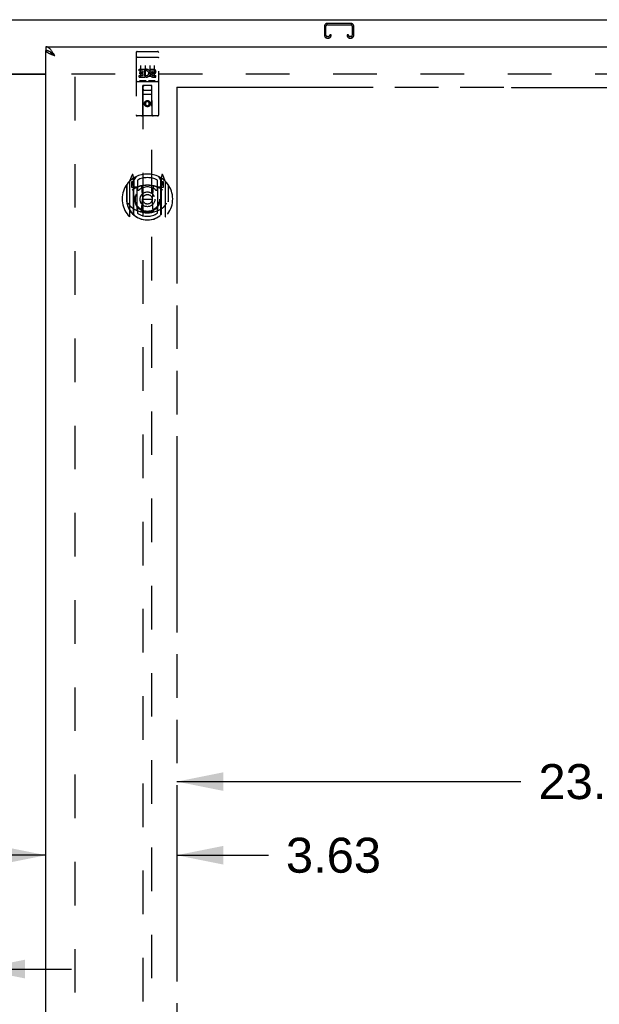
# Model space of a CAD drawing. Header units: inches. Extents: x 0 to 220, y 0 to 142.
# Tile 15 of 21: x 70 to 86, y 85 to 112. Entities that reach past the tile are written whole.
import ezdxf

# ---------------------------------------------------------------- set-up
doc = ezdxf.new("R2010")
doc.units = ezdxf.units.IN
doc.header["$LTSCALE"] = 12.090517
doc.header["$MEASUREMENT"] = 0
doc.linetypes.add('HIDDEN', pattern=[0.2, 0.1, -0.1])
doc.linetypes.add('PHANTOM', pattern=[0.8, 0.45, -0.05, 0.1, -0.05, 0.1, -0.05])
doc.layers.get('0').update_dxf_attribs({"linetype": 'CONTINUOUS'})
for name, color, linetype in [('02___PRT_ALL_AXES', 7, 'CONTINUOUS'), ('AVAILABLE_DOOR_SPACE', 7, 'CONTINUOUS'), ('DEFAULT_2', 8, 'HIDDEN'), ('DIMENSIONS', 7, 'CONTINUOUS')]:
    doc.layers.add(name, color=color, linetype=linetype)
doc.styles.get("Standard").update_dxf_attribs({"font": 'arial.ttf'})
doc.dimstyles.new('DIMSTYLE_1', dxfattribs={"dimtxt": 0.969828, "dimasz": 1.293103, "dimexe": 0.09, "dimexo": 0.07, "dimgap": 0.0375, "dimtad": 0, "dimtih": 1, "dimtoh": 1, "dimzin": 4, "dimdsep": 46, "dimtxsty": 'Standard', "dimblk": '_FILLED', "dimblk1": '_FILLED', "dimblk2": '_FILLED', "dimcen": 0.09, "dimazin": 1, "dimtfac": 1, "dimtofl": 0, "dimtmove": 0, "dimatfit": 3, "dimldrblk": '_FILLED', "dimfxl": 1, "dimtolj": 1, "dimtzin": 4, "dimarcsym": 0})

# ---------------------------------------------------------------- blocks, each defined once
blk = doc.blocks.new('_FILLED')
at = {"color": 0, "linetype": 'ByBlock'}
blk.add_solid([(0, 0), (-1, 0.2), (-1, -0.2)], dxfattribs=at)
blk = doc.blocks.new('*D7')
at = {"layer": 'DIMENSIONS', "color": 2, "linetype": 'Continuous'}
for p, q in [((74.698, 91.254), (84.237, 91.254)), ((98.135, 91.254), (88.596, 91.254))]:
    blk.add_line(p, q, dxfattribs=at)
at = {"layer": 'DIMENSIONS', "color": 2, "linetype": 'Continuous', "xscale": 1.2931034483, "yscale": 1.2931034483, "zscale": 1.2931034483, "rotation": 180}
blk.add_blockref('_FILLED', (74.698, 91.254), dxfattribs=at)
at = {"layer": 'DIMENSIONS', "color": 2, "linetype": 'Continuous', "xscale": 1.2931034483, "yscale": 1.2931034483, "zscale": 1.2931034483}
blk.add_blockref('_FILLED', (98.135, 91.254), dxfattribs=at)
at = {"layer": 'DIMENSIONS', "color": 2, "linetype": 'Continuous', "insert": (86.417, 91.739), "char_height": 0.9698, "width": 3.38899, "attachment_point": 2, "line_spacing_factor": 0.9}
blk.add_mtext('23.44', dxfattribs=at)
blk = doc.blocks.new('*D10')
at = {"layer": 'DIMENSIONS', "color": 2, "linetype": 'Continuous'}
for p, q in [((65.573, 86.057), (62.962, 86.057)), ((69.198, 86.057), (71.784, 86.057))]:
    blk.add_line(p, q, dxfattribs=at)
at = {"layer": 'DIMENSIONS', "color": 2, "linetype": 'Continuous', "xscale": 1.2931034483, "yscale": 1.2931034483, "zscale": 1.2931034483}
blk.add_blockref('_FILLED', (65.573, 86.057), dxfattribs=at)
at = {"layer": 'DIMENSIONS', "color": 2, "linetype": 'Continuous', "xscale": 1.2931034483, "yscale": 1.2931034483, "zscale": 1.2931034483, "rotation": 180}
blk.add_blockref('_FILLED', (69.198, 86.057), dxfattribs=at)
at = {"layer": 'DIMENSIONS', "color": 2, "linetype": 'Continuous', "insert": (62.477, 86.541), "char_height": 0.9698, "width": 2.63548, "attachment_point": 3, "line_spacing_factor": 0.9}
blk.add_mtext('3.63', dxfattribs=at)
blk = doc.blocks.new('*D20')
at = {"layer": 'DIMENSIONS', "color": 2, "linetype": 'Continuous'}
for p, q in [((71.073, 89.213), (68.487, 89.213)), ((74.698, 89.213), (77.238, 89.213))]:
    blk.add_line(p, q, dxfattribs=at)
at = {"layer": 'DIMENSIONS', "color": 2, "linetype": 'Continuous', "xscale": 1.2931034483, "yscale": 1.2931034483, "zscale": 1.2931034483}
blk.add_blockref('_FILLED', (71.073, 89.213), dxfattribs=at)
at = {"layer": 'DIMENSIONS', "color": 2, "linetype": 'Continuous', "xscale": 1.2931034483, "yscale": 1.2931034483, "zscale": 1.2931034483, "rotation": 180}
blk.add_blockref('_FILLED', (74.698, 89.213), dxfattribs=at)
at = {"layer": 'DIMENSIONS', "color": 2, "linetype": 'Continuous', "insert": (77.723, 89.698), "char_height": 0.9698, "width": 2.63548, "attachment_point": 1, "line_spacing_factor": 0.9}
blk.add_mtext('3.63', dxfattribs=at)

msp = doc.modelspace()

# ---------------------------------------------------------------- linework, layer by layer
at = {"color": 7, "linetype": 'Continuous'}
for p, q in [((40.187, 112.377), (100.083, 112.377)), ((71.073, 111.627), (71.073, 111.523)), ((71.196, 111.481), (71.186, 111.487)), ((69.198, 110.877), (71.073, 110.877))]:
    msp.add_line(p, q, dxfattribs=at)
at = {"color": 3, "linetype": 'Continuous'}
for p, q in [((71.073, 111.627), (99.885, 111.627)), ((71.073, 41.231), (71.073, 111.523)), ((69.198, 110.862), (71.073, 110.862))]:
    msp.add_line(p, q, dxfattribs=at)
for points in [[(71.227, 111.517), (71.217, 111.53), (71.206, 111.543), (71.196, 111.555), (71.186, 111.566), (71.176, 111.576), (71.165, 111.585), (71.155, 111.594), (71.145, 111.601), (71.134, 111.608), (71.124, 111.614), (71.114, 111.618), (71.104, 111.622), (71.093, 111.625), (71.083, 111.626), (71.073, 111.627)], [(71.073, 111.523), (71.073, 111.517), (71.075, 111.511), (71.078, 111.505), (71.081, 111.499), (71.086, 111.493), (71.092, 111.487), (71.098, 111.481), (71.106, 111.475), (71.114, 111.469), (71.124, 111.463), (71.134, 111.457), (71.145, 111.452), (71.157, 111.446), (71.169, 111.44)], [(71.169, 111.44), (71.182, 111.434), (71.196, 111.428), (71.21, 111.422), (71.225, 111.416), (71.24, 111.41), (71.256, 111.404), (71.271, 111.398), (71.287, 111.392), (71.303, 111.386), (71.319, 111.38)], [(71.319, 111.38), (71.309, 111.396), (71.299, 111.412), (71.289, 111.428), (71.278, 111.444), (71.268, 111.46), (71.258, 111.475), (71.247, 111.489), (71.237, 111.504), (71.227, 111.517)]]:
    msp.add_lwpolyline(points, dxfattribs=at)
at = {"color": 7, "linetype": 'Continuous'}
for points in [[(71.186, 111.487), (71.176, 111.493), (71.165, 111.499), (71.155, 111.504), (71.145, 111.508), (71.134, 111.512), (71.124, 111.515), (71.114, 111.518), (71.104, 111.52), (71.093, 111.522), (71.083, 111.523), (71.073, 111.523)], [(71.189, 111.486), (71.192, 111.48), (71.198, 111.473), (71.204, 111.466), (71.211, 111.459), (71.219, 111.452), (71.227, 111.444), (71.236, 111.437), (71.245, 111.43), (71.255, 111.423), (71.265, 111.416), (71.275, 111.409), (71.286, 111.402), (71.297, 111.395), (71.308, 111.387), (71.319, 111.38)], [(71.319, 111.38), (71.309, 111.39), (71.299, 111.399), (71.289, 111.408), (71.278, 111.417), (71.268, 111.426), (71.258, 111.435), (71.247, 111.443), (71.237, 111.452), (71.227, 111.459), (71.217, 111.467), (71.206, 111.474), (71.196, 111.481)]]:
    msp.add_lwpolyline(points, dxfattribs=at)
at = {"layer": '02___PRT_ALL_AXES', "color": 8, "linetype": 'HIDDEN'}
for p, q in [((73.603, 111.494), (73.668, 111.494)), ((73.853, 111.494), (73.918, 111.494)), ((74.103, 111.494), (74.168, 111.494)), ((73.654, 110.959), (73.654, 111.001)), ((73.654, 111.001), (73.81, 111.001)), ((73.654, 110.959), (73.767, 110.959)), ((73.654, 110.788), (73.654, 110.83)), ((73.654, 110.83), (73.767, 110.83)), ((73.675, 110.874), (73.675, 110.916)), ((73.675, 110.916), (73.767, 110.916)), ((73.675, 110.874), (73.767, 110.874)), ((73.767, 110.916), (73.767, 110.959)), ((73.767, 110.83), (73.767, 110.874)), ((73.81, 110.824), (73.81, 111.001)), ((73.81, 110.824), (73.823, 110.842)), ((73.834, 110.953), (73.817, 110.992)), ((73.966, 110.959), (73.966, 111.001)), ((73.966, 111.001), (74.059, 111.001)), ((73.966, 110.959), (74.059, 110.959)), ((74.026, 110.874), (74.072, 110.874)), ((74.03, 110.915), (74.059, 110.915)), ((74.03, 110.83), (74.122, 110.83)), ((74.122, 110.788), (74.122, 110.83)), ((73.654, 110.788), (73.81, 110.788)), ((73.81, 110.788), (73.81, 110.8)), ((73.813, 110.799), (73.81, 110.8)), ((74.03, 110.788), (74.122, 110.788))]:
    msp.add_line(p, q, dxfattribs=at)
msp.add_circle((73.886, 110.049), 0.085, dxfattribs=at)
for centre, radius, start, end in [((73.86, 110.894), 0.107, 244.2636, 113.4027), ((73.86, 110.894), 0.0639, 234.8895, 113.4026), ((74.03, 110.851), 0.0635, 90, 270), ((74.03, 110.852), 0.0219, 100.307, 270), ((74.059, 110.937), 0.0644, 282.2995, 90.0775), ((74.059, 110.937), 0.0219, 269.9011, 90)]:
    msp.add_arc(centre, radius, start, end, dxfattribs=at)
at = {"layer": 'AVAILABLE_DOOR_SPACE', "color": 4, "linetype": 'PHANTOM'}
for p, q in [((74.698, 110.502), (74.698, 77.252)), ((74.698, 110.502), (83.979, 110.502)), ((83.979, 110.502), (83.979, 110.501)), ((83.979, 110.501), (86.979, 110.501))]:
    msp.add_line(p, q, dxfattribs=at)
at = {"layer": 'DEFAULT_2', "color": 8, "linetype": 'HIDDEN'}
for p, q in [((78.792, 112.193), (78.792, 111.947)), ((78.832, 111.947), (78.832, 112.193)), ((79.524, 112.273), (78.872, 112.273)), ((78.872, 112.233), (79.524, 112.233)), ((79.564, 112.193), (79.564, 111.947)), ((79.604, 111.947), (79.604, 112.193)), ((78.939, 111.96), (78.939, 111.947)), ((78.979, 111.96), (78.939, 111.96)), ((78.979, 111.947), (78.979, 111.96)), ((79.417, 111.96), (79.417, 111.947)), ((79.457, 111.96), (79.417, 111.96)), ((79.457, 111.947), (79.457, 111.96)), ((78.899, 111.907), (78.872, 111.907)), ((78.872, 111.867), (78.899, 111.867)), ((79.524, 111.907), (79.497, 111.907)), ((79.497, 111.867), (79.524, 111.867)), ((73.573, 111.464), (73.573, 109.739)), ((73.668, 111.494), (73.853, 111.494)), ((73.918, 111.494), (74.103, 111.494)), ((74.198, 109.739), (74.198, 111.464)), ((73.59, 111.335), (73.589, 111.335)), ((73.59, 111.335), (73.59, 111.335)), ((73.591, 111.335), (73.59, 111.335)), ((73.592, 111.336), (73.591, 111.335)), ((73.593, 111.336), (73.592, 111.336)), ((73.594, 111.336), (73.593, 111.336)), ((73.594, 111.336), (73.594, 111.336)), ((73.595, 111.336), (73.594, 111.336)), ((73.596, 111.336), (73.595, 111.336)), ((73.597, 111.336), (73.596, 111.336)), ((73.598, 111.336), (73.597, 111.336)), ((73.598, 111.336), (73.598, 111.336)), ((73.599, 111.336), (73.598, 111.336)), ((73.6, 111.336), (73.599, 111.336)), ((73.601, 111.336), (73.6, 111.336)), ((73.602, 111.336), (73.601, 111.336)), ((73.603, 111.336), (73.602, 111.336)), ((73.603, 111.336), (74.168, 111.336)), ((73.698, 111.103), (73.698, 110.797)), ((73.823, 111.103), (73.823, 110.797)), ((73.948, 111.103), (73.948, 110.797)), ((74.073, 111.103), (74.073, 110.797)), ((74.168, 111.336), (74.169, 111.336)), ((74.169, 111.336), (74.17, 111.336)), ((74.17, 111.336), (74.171, 111.336)), ((74.171, 111.336), (74.171, 111.336)), ((74.171, 111.336), (74.172, 111.336)), ((74.172, 111.336), (74.173, 111.336)), ((74.173, 111.336), (74.174, 111.336)), ((74.174, 111.336), (74.175, 111.336)), ((74.175, 111.336), (74.176, 111.336)), ((74.176, 111.336), (74.176, 111.336)), ((74.176, 111.336), (74.177, 111.336)), ((74.177, 111.336), (74.178, 111.336)), ((74.178, 111.336), (74.179, 111.336)), ((74.179, 111.336), (74.18, 111.335)), ((74.18, 111.335), (74.18, 111.335)), ((74.18, 111.335), (74.181, 111.335)), ((71.781, 110.877), (98.51, 110.877)), ((71.885, 41.877), (71.885, 110.877)), ((73.603, 110.666), (74.168, 110.666)), ((73.847, 110.682), (73.675, 110.682)), ((74.097, 110.682), (73.925, 110.682)), ((73.756, 109.739), (73.759, 110.549)), ((74.013, 110.299), (73.758, 110.299)), ((73.761, 110.549), (73.759, 110.549)), ((73.761, 110.549), (73.761, 78.547)), ((74.011, 110.549), (73.761, 110.549)), ((73.801, 110.424), (73.971, 110.424)), ((74.011, 78.547), (74.011, 110.549)), ((74.012, 110.549), (74.011, 110.549)), ((74.016, 109.739), (74.012, 110.549)), ((73.886, 110.121), (73.823, 110.085)), ((73.823, 110.085), (73.823, 110.013)), ((73.823, 110.085), (73.833, 110.079)), ((73.823, 110.013), (73.833, 110.018)), ((73.823, 110.013), (73.886, 109.977)), ((73.886, 110.109), (73.833, 110.079)), ((73.833, 110.079), (73.833, 110.018)), ((73.833, 110.018), (73.886, 109.988)), ((73.886, 110.121), (73.886, 110.109)), ((73.948, 110.085), (73.886, 110.121)), ((73.938, 110.079), (73.886, 110.109)), ((73.886, 109.988), (73.938, 110.018)), ((73.886, 109.977), (73.948, 110.013)), ((73.948, 110.085), (73.938, 110.079)), ((73.938, 110.018), (73.938, 110.079)), ((73.948, 110.013), (73.938, 110.018)), ((73.948, 110.013), (73.948, 110.085)), ((73.886, 109.977), (73.886, 109.988)), ((74.168, 109.709), (73.603, 109.709)), ((73.386, 107.889), (73.386, 106.921)), ((73.46, 108.075), (73.39, 107.899)), ((73.443, 107.884), (73.443, 107.734)), ((73.503, 107.884), (73.443, 107.884)), ((73.452, 107.851), (73.481, 107.805)), ((73.511, 107.859), (73.456, 107.859)), ((73.482, 107.97), (73.482, 107.969)), ((73.482, 107.97), (73.482, 107.969)), ((73.483, 107.97), (73.482, 107.97)), ((73.503, 107.991), (73.489, 108.072)), ((73.503, 106.975), (73.503, 107.991)), ((73.511, 107.919), (73.581, 108.028)), ((73.511, 106.975), (73.511, 107.978)), ((73.511, 107.959), (73.511, 107.753)), ((73.513, 107.953), (73.513, 107.746)), ((73.611, 107.931), (73.611, 107.678)), ((74.161, 107.678), (74.161, 107.931)), ((74.191, 108.028), (74.261, 107.919)), ((74.258, 107.746), (74.258, 107.953)), ((74.261, 106.975), (74.261, 107.978)), ((74.261, 107.959), (74.261, 107.753)), ((74.316, 107.859), (74.261, 107.859)), ((74.282, 108.072), (74.268, 107.991)), ((74.268, 107.991), (74.268, 106.975)), ((74.328, 107.884), (74.268, 107.884)), ((74.29, 107.969), (74.285, 107.973)), ((74.291, 107.805), (74.32, 107.851)), ((74.381, 107.899), (74.311, 108.075)), ((74.328, 107.734), (74.328, 107.884)), ((74.386, 106.921), (74.386, 107.889)), ((73.303, 107.793), (73.303, 107.405)), ((73.311, 107.791), (73.311, 107.333)), ((73.443, 107.734), (73.503, 107.734)), ((73.603, 107.733), (73.531, 107.733)), ((73.533, 107.726), (73.599, 107.726)), ((73.603, 107.092), (73.603, 107.723)), ((73.722, 107.749), (73.753, 107.405)), ((74.049, 107.749), (74.018, 107.405)), ((74.241, 107.733), (74.168, 107.733)), ((74.168, 107.723), (74.168, 107.092)), ((74.173, 107.726), (74.238, 107.726)), ((74.268, 107.734), (74.328, 107.734)), ((74.461, 107.791), (74.461, 107.333)), ((74.468, 107.405), (74.468, 107.793)), ((73.303, 107.405), (73.318, 107.405)), ((73.723, 107.066), (73.753, 107.405)), ((73.753, 107.405), (74.018, 107.405)), ((74.048, 107.066), (74.018, 107.405)), ((74.468, 107.405), (74.453, 107.405)), ((74.461, 107.333), (74.461, 107.33)), ((73.611, 107.117), (73.611, 107.014)), ((74.161, 107.014), (74.161, 107.117))]:
    msp.add_line(p, q, dxfattribs=at)
for points in [[(73.589, 111.335), (73.589, 111.335), (73.588, 111.335), (73.588, 111.335), (73.587, 111.335), (73.587, 111.335), (73.587, 111.335), (73.586, 111.335), (73.586, 111.335), (73.586, 111.335), (73.585, 111.335), (73.585, 111.335), (73.585, 111.334), (73.584, 111.334), (73.584, 111.334), (73.584, 111.334), (73.583, 111.334), (73.583, 111.334), (73.583, 111.334), (73.582, 111.334), (73.582, 111.334), (73.582, 111.334), (73.582, 111.334), (73.581, 111.334), (73.581, 111.334), (73.581, 111.334), (73.58, 111.333), (73.58, 111.333), (73.58, 111.333), (73.58, 111.333), (73.579, 111.333), (73.579, 111.333), (73.579, 111.333), (73.579, 111.333), (73.578, 111.333), (73.578, 111.333), (73.578, 111.333), (73.578, 111.333), (73.577, 111.332), (73.577, 111.332), (73.577, 111.332), (73.577, 111.332), (73.577, 111.332), (73.576, 111.332), (73.576, 111.332), (73.576, 111.332), (73.576, 111.332), (73.576, 111.332), (73.576, 111.332), (73.575, 111.331), (73.575, 111.331), (73.575, 111.331), (73.575, 111.331), (73.575, 111.331), (73.575, 111.331), (73.574, 111.331), (73.574, 111.331), (73.574, 111.331), (73.574, 111.331), (73.574, 111.33), (73.574, 111.33), (73.574, 111.33), (73.574, 111.33), (73.574, 111.33), (73.574, 111.33), (73.574, 111.33), (73.573, 111.33), (73.573, 111.33), (73.573, 111.33), (73.573, 111.329), (73.573, 111.329), (73.573, 111.329), (73.573, 111.329), (73.573, 111.329), (73.573, 111.329), (73.573, 111.329), (73.573, 111.329), (73.573, 111.329)], [(74.181, 111.335), (74.182, 111.335), (74.182, 111.335), (74.183, 111.335), (74.183, 111.335), (74.183, 111.335), (74.184, 111.335), (74.184, 111.335), (74.184, 111.335), (74.185, 111.335), (74.185, 111.335), (74.185, 111.335), (74.186, 111.335), (74.186, 111.335), (74.186, 111.334), (74.187, 111.334), (74.187, 111.334), (74.187, 111.334), (74.188, 111.334), (74.188, 111.334), (74.188, 111.334), (74.189, 111.334), (74.189, 111.334), (74.189, 111.334), (74.19, 111.334), (74.19, 111.334), (74.19, 111.334), (74.19, 111.334), (74.191, 111.333), (74.191, 111.333), (74.191, 111.333), (74.192, 111.333), (74.192, 111.333), (74.192, 111.333), (74.192, 111.333), (74.193, 111.333), (74.193, 111.333), (74.193, 111.333), (74.193, 111.333), (74.193, 111.333), (74.194, 111.332), (74.194, 111.332), (74.194, 111.332), (74.194, 111.332), (74.195, 111.332), (74.195, 111.332), (74.195, 111.332), (74.195, 111.332), (74.195, 111.332), (74.195, 111.332), (74.196, 111.332), (74.196, 111.331), (74.196, 111.331), (74.196, 111.331), (74.196, 111.331), (74.196, 111.331), (74.197, 111.331), (74.197, 111.331), (74.197, 111.331), (74.197, 111.331), (74.197, 111.331), (74.197, 111.33), (74.197, 111.33), (74.197, 111.33), (74.197, 111.33), (74.197, 111.33), (74.198, 111.33), (74.198, 111.33), (74.198, 111.33), (74.198, 111.33), (74.198, 111.33), (74.198, 111.329), (74.198, 111.329), (74.198, 111.329), (74.198, 111.329), (74.198, 111.329), (74.198, 111.329), (74.198, 111.329), (74.198, 111.329), (74.198, 111.329)], [(73.675, 110.682), (73.674, 110.682), (73.674, 110.682), (73.674, 110.682), (73.674, 110.682), (73.674, 110.682), (73.673, 110.682), (73.673, 110.682), (73.673, 110.682), (73.673, 110.682), (73.673, 110.682), (73.673, 110.682), (73.672, 110.682), (73.672, 110.682), (73.672, 110.682), (73.672, 110.682), (73.672, 110.682), (73.672, 110.682), (73.671, 110.682), (73.671, 110.682), (73.671, 110.682), (73.671, 110.682), (73.671, 110.682), (73.671, 110.682), (73.67, 110.682), (73.67, 110.682), (73.67, 110.682), (73.67, 110.682), (73.67, 110.683), (73.67, 110.683), (73.67, 110.683), (73.67, 110.683), (73.669, 110.683), (73.669, 110.683), (73.669, 110.683), (73.669, 110.683), (73.669, 110.683), (73.669, 110.683), (73.669, 110.683), (73.669, 110.683), (73.669, 110.683), (73.669, 110.683), (73.668, 110.683), (73.668, 110.683), (73.668, 110.683), (73.668, 110.683), (73.668, 110.683)], [(73.853, 110.683), (73.853, 110.683), (73.853, 110.683), (73.853, 110.683), (73.853, 110.683), (73.853, 110.683), (73.853, 110.683), (73.852, 110.683), (73.852, 110.683), (73.852, 110.683), (73.852, 110.683), (73.852, 110.683), (73.852, 110.683), (73.852, 110.683), (73.852, 110.683), (73.852, 110.683), (73.851, 110.683), (73.851, 110.683), (73.851, 110.683), (73.851, 110.682), (73.851, 110.682), (73.851, 110.682), (73.851, 110.682), (73.851, 110.682), (73.85, 110.682), (73.85, 110.682), (73.85, 110.682), (73.85, 110.682), (73.85, 110.682), (73.85, 110.682), (73.849, 110.682), (73.849, 110.682), (73.849, 110.682), (73.849, 110.682), (73.849, 110.682), (73.849, 110.682), (73.848, 110.682), (73.848, 110.682), (73.848, 110.682), (73.848, 110.682), (73.848, 110.682), (73.848, 110.682), (73.847, 110.682), (73.847, 110.682), (73.847, 110.682), (73.847, 110.682)], [(73.925, 110.682), (73.924, 110.682), (73.924, 110.682), (73.924, 110.682), (73.924, 110.682), (73.924, 110.682), (73.923, 110.682), (73.923, 110.682), (73.923, 110.682), (73.923, 110.682), (73.923, 110.682), (73.923, 110.682), (73.922, 110.682), (73.922, 110.682), (73.922, 110.682), (73.922, 110.682), (73.922, 110.682), (73.922, 110.682), (73.921, 110.682), (73.921, 110.682), (73.921, 110.682), (73.921, 110.682), (73.921, 110.682), (73.921, 110.682), (73.92, 110.682), (73.92, 110.682), (73.92, 110.682), (73.92, 110.682), (73.92, 110.683), (73.92, 110.683), (73.92, 110.683), (73.92, 110.683), (73.919, 110.683), (73.919, 110.683), (73.919, 110.683), (73.919, 110.683), (73.919, 110.683), (73.919, 110.683), (73.919, 110.683), (73.919, 110.683), (73.919, 110.683), (73.919, 110.683), (73.918, 110.683), (73.918, 110.683), (73.918, 110.683), (73.918, 110.683), (73.918, 110.683)], [(74.103, 110.683), (74.103, 110.683), (74.103, 110.683), (74.103, 110.683), (74.103, 110.683), (74.103, 110.683), (74.103, 110.683), (74.102, 110.683), (74.102, 110.683), (74.102, 110.683), (74.102, 110.683), (74.102, 110.683), (74.102, 110.683), (74.102, 110.683), (74.102, 110.683), (74.102, 110.683), (74.101, 110.683), (74.101, 110.683), (74.101, 110.683), (74.101, 110.682), (74.101, 110.682), (74.101, 110.682), (74.101, 110.682), (74.101, 110.682), (74.1, 110.682), (74.1, 110.682), (74.1, 110.682), (74.1, 110.682), (74.1, 110.682), (74.1, 110.682), (74.099, 110.682), (74.099, 110.682), (74.099, 110.682), (74.099, 110.682), (74.099, 110.682), (74.099, 110.682), (74.098, 110.682), (74.098, 110.682), (74.098, 110.682), (74.098, 110.682), (74.098, 110.682), (74.098, 110.682), (74.097, 110.682), (74.097, 110.682), (74.097, 110.682), (74.097, 110.682)], [(73.353, 107.292), (73.356, 107.286), (73.359, 107.281), (73.362, 107.276), (73.365, 107.272), (73.368, 107.267), (73.371, 107.263), (73.373, 107.259), (73.376, 107.255), (73.378, 107.252), (73.381, 107.248), (73.383, 107.244), (73.386, 107.241), (73.388, 107.238), (73.39, 107.235), (73.393, 107.232), (73.395, 107.229), (73.397, 107.226), (73.399, 107.224), (73.401, 107.221), (73.403, 107.219), (73.405, 107.216), (73.407, 107.214), (73.409, 107.212), (73.411, 107.21), (73.413, 107.208), (73.415, 107.206), (73.417, 107.204), (73.418, 107.202), (73.42, 107.2), (73.422, 107.199), (73.423, 107.197), (73.425, 107.196), (73.427, 107.194), (73.428, 107.193), (73.43, 107.191), (73.431, 107.19)], [(74.34, 107.19), (74.341, 107.191), (74.343, 107.193), (74.344, 107.194), (74.346, 107.196), (74.348, 107.197), (74.349, 107.199), (74.351, 107.2), (74.353, 107.202), (74.355, 107.204), (74.356, 107.206), (74.358, 107.208), (74.36, 107.21), (74.362, 107.212), (74.364, 107.214), (74.366, 107.216), (74.368, 107.219), (74.37, 107.221), (74.372, 107.224), (74.374, 107.226), (74.376, 107.229), (74.378, 107.232), (74.381, 107.235), (74.383, 107.238), (74.385, 107.241), (74.388, 107.244), (74.39, 107.248), (74.393, 107.251), (74.395, 107.255), (74.398, 107.259), (74.401, 107.263), (74.403, 107.267), (74.406, 107.272), (74.409, 107.276), (74.412, 107.281), (74.415, 107.286), (74.418, 107.292)], [(74.074, 107.048), (74.068, 107.047), (74.063, 107.045), (74.057, 107.044), (74.052, 107.043), (74.046, 107.041), (74.041, 107.04), (74.036, 107.039), (74.03, 107.038), (74.025, 107.036), (74.019, 107.035), (74.014, 107.034), (74.008, 107.033), (74.003, 107.032), (73.997, 107.031), (73.992, 107.031), (73.986, 107.03), (73.98, 107.029), (73.975, 107.028), (73.969, 107.028), (73.964, 107.027), (73.958, 107.026), (73.953, 107.026), (73.947, 107.025), (73.941, 107.025), (73.936, 107.024), (73.93, 107.024), (73.925, 107.024), (73.919, 107.023), (73.914, 107.023), (73.908, 107.023), (73.902, 107.023), (73.897, 107.023), (73.891, 107.023), (73.886, 107.023), (73.88, 107.023), (73.874, 107.023), (73.869, 107.023), (73.863, 107.023), (73.858, 107.023), (73.852, 107.023), (73.846, 107.024), (73.841, 107.024), (73.835, 107.024), (73.83, 107.025), (73.824, 107.025), (73.819, 107.026), (73.813, 107.026), (73.807, 107.027), (73.802, 107.028), (73.796, 107.028), (73.791, 107.029), (73.785, 107.03), (73.78, 107.031), (73.774, 107.031), (73.769, 107.032), (73.763, 107.033), (73.758, 107.034), (73.752, 107.035), (73.747, 107.036), (73.741, 107.038), (73.736, 107.039), (73.73, 107.04), (73.725, 107.041), (73.719, 107.043), (73.714, 107.044), (73.708, 107.045), (73.703, 107.047), (73.698, 107.048)]]:
    msp.add_lwpolyline(points, dxfattribs=at)
for centre, radius in [((73.886, 110.049), 0.0845), ((73.886, 107.398), 0.35), ((73.886, 107.398), 0.335), ((73.886, 107.398), 0.205), ((73.886, 107.398), 0.133)]:
    msp.add_circle(centre, radius, dxfattribs=at)
for centre, radius, start, end in [((78.872, 112.193), 0.08, 90, 180), ((78.872, 112.193), 0.04, 90, 180), ((79.524, 112.193), 0.08, 0, 90), ((79.524, 112.193), 0.04, 0, 90), ((78.872, 111.947), 0.08, 180, 270), ((78.872, 111.947), 0.04, 180, 270), ((78.899, 111.947), 0.08, 270, 360), ((78.899, 111.947), 0.04, 270, 360), ((79.497, 111.947), 0.08, 180, 270), ((79.497, 111.947), 0.04, 180, 270), ((79.524, 111.947), 0.08, 270, 360), ((79.524, 111.947), 0.04, 270, 360), ((73.603, 111.464), 0.03, 90, 180), ((74.168, 111.464), 0.03, 0, 90), ((73.603, 110.636), 0.03, 90, 180), ((74.168, 110.636), 0.03, 0, 90), ((73.801, 110.509), 0.04, 90, 180), ((73.801, 110.464), 0.04, 180, 270), ((73.971, 110.509), 0.04, 0, 90), ((73.971, 110.464), 0.04, 270, 360), ((73.603, 109.739), 0.03, 180, 270), ((73.726, 109.739), 0.03, 270, 360), ((74.046, 109.739), 0.03, 180, 270), ((74.168, 109.739), 0.03, 270, 360), ((73.886, 107.398), 0.7, 35.2961, 144.7039), ((73.886, 107.405), 0.7, 125.5126, 54.4874), ((73.401, 107.889), 0.015, 135.0748, 180), ((73.456, 107.854), 0.005, 90, 212.6792), ((73.474, 108.069), 0.015, 10, 158.1959), ((73.491, 107.959), 0.02, 0, 125.5126), ((73.493, 107.953), 0.02, 0, 125.2543), ((73.531, 107.978), 0.02, 121.4688, 179.9992), ((73.886, 107.398), 0.6, 62.7204, 117.2796), ((74.241, 107.978), 0.02, 0, 58.5295), ((74.278, 107.953), 0.02, 54.7457, 180), ((74.281, 107.959), 0.02, 54.4874, 180), ((74.297, 108.069), 0.015, 21.8041, 170), ((74.316, 107.854), 0.005, 327.3208, 90), ((74.371, 107.889), 0.015, 0, 44.9252), ((73.331, 107.791), 0.02, 144.7039, 180), ((73.886, 107.093), 0.7, 53.2319, 126.7681), ((73.323, 107.704), 0.188, 0, 32.6792), ((73.531, 107.753), 0.02, 180, 270), ((73.533, 107.746), 0.02, 180, 270), ((73.599, 107.746), 0.02, 270, 293.464), ((73.618, 107.723), 0.015, 112.9863, 180), ((73.886, 107.085), 0.7, 66.536, 113.464), ((73.641, 107.678), 0.03, 180, 311.1261), ((73.886, 107.398), 0.343, 48.8739, 131.1261), ((73.703, 107.747), 0.02, 5.0796, 105.6131), ((74.069, 107.747), 0.02, 74.3869, 174.9204), ((74.131, 107.678), 0.03, 228.8739, 360), ((74.153, 107.723), 0.015, 0, 67.0137), ((74.173, 107.746), 0.02, 246.536, 270), ((74.238, 107.746), 0.02, 270, 360), ((74.241, 107.753), 0.02, 270, 360), ((74.449, 107.704), 0.188, 147.3208, 180), ((74.441, 107.791), 0.02, 0, 35.2961), ((73.886, 107.408), 0.583, 180.2464, 359.7536), ((73.331, 107.333), 0.02, 180, 187.6622), ((73.886, 107.408), 0.58, 187.6622, 352.3378), ((74.441, 107.333), 0.02, 352.3378, 360), ((73.886, 107.723), 0.7, 229.529, 310.471), ((73.618, 107.092), 0.015, 180, 247.0137), ((73.641, 107.117), 0.03, 48.8739, 180), ((73.886, 107.408), 0.48, 235.0461, 304.9539), ((73.886, 107.398), 0.343, 228.8739, 311.1261), ((73.703, 107.068), 0.02, 254.4248, 354.9204), ((74.068, 107.068), 0.02, 185.0796, 285.5752), ((74.131, 107.117), 0.03, 0, 131.1261), ((74.153, 107.092), 0.015, 292.9863, 360), ((73.401, 106.921), 0.015, 180, 224.9252), ((73.518, 106.975), 0.015, 180, 229.6413), ((73.531, 106.975), 0.02, 180, 230.6594), ((74.241, 106.975), 0.02, 309.3378, 359.9984), ((74.253, 106.975), 0.015, 310.3587, 360), ((74.371, 106.921), 0.015, 315.0748, 360)]:
    msp.add_arc(centre, radius, start, end, dxfattribs=at)

# ---------------------------------------------------------------- dimensions: what is measured, and where the dimension line sits
at = {"layer": 'DIMENSIONS', "color": 2, "linetype": 'Continuous'}
for base, p1, p2, picture, middle in [((69.197862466, 86.056548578), (65.572862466, 110.501810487), (69.197862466, 111.522810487), '*D10', (61.157637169, 86.051140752)), ((74.697856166, 89.212611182), (71.072856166, 111.502810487), (74.697856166, 77.251810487), '*D20', (79.039163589, 89.207204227))]:
    dim = msp.add_linear_dim(base=base, p1=p1, p2=p2, dimstyle='DIMSTYLE_1', dxfattribs=at)
    dim.commit()
    dim.dimension.update_dxf_attribs({"geometry": picture, "text_midpoint": middle, "dimtype": 160})
dim = msp.add_linear_dim(base=(74.698, 91.254), p1=(98.135, 110.502), p2=(74.698, 110.502), angle=180, dimstyle='DIMSTYLE_1', dxfattribs=at)
dim.commit()
dim.dimension.update_dxf_attribs({"geometry": '*D7', "text_midpoint": (86.404, 91.248), "dimtype": 160})

doc.saveas('drawing.dxf')
